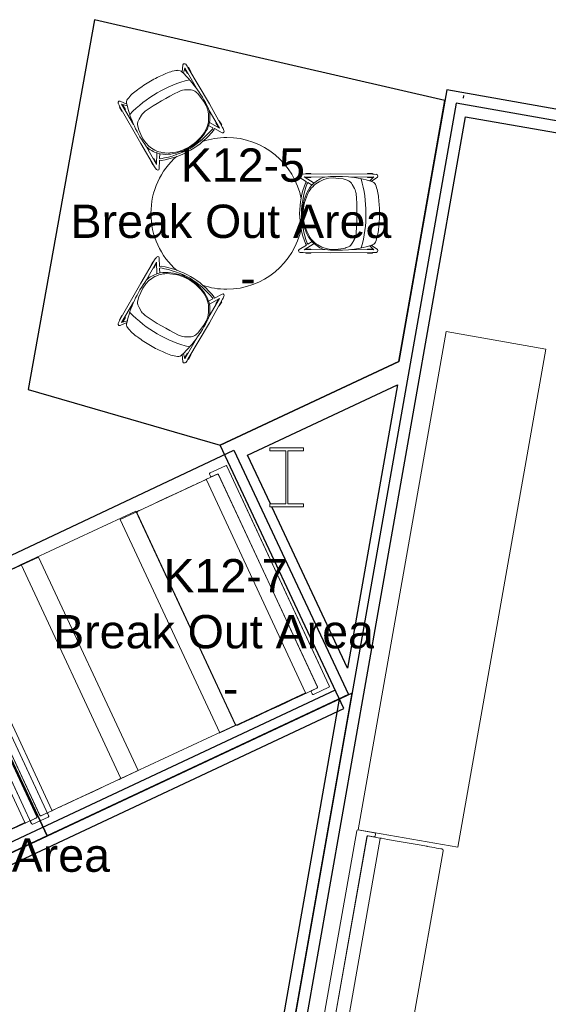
# Model space of a CAD drawing. Header units: inches. Extents: x -1 to 4727, y -3 to 1727.
# Tile 121 of 163: x 4279 to 4404, y 377 to 611. Entities that reach past the tile are written whole.
import ezdxf

# ---------------------------------------------------------------- set-up
doc = ezdxf.new("R2010")
doc.units = ezdxf.units.IN
doc.header["$LTSCALE"] = 42
doc.header["$MEASUREMENT"] = 0
doc.layers.get('0').update_dxf_attribs({"linetype": 'CONTINUOUS'})
for name, color, linetype in [('I-FURN', 8, 'CONTINUOUS'), ('I-FURN-CHAR', 9, 'CONTINUOUS'), ('I-FURN-CONF', 9, 'CONTINUOUS'), ('I-WALL', 8, 'CONTINUOUS'), ('Room Names & IDs', 7, 'CONTINUOUS'), ('S-COLS', 7, 'CONTINUOUS'), ('triLabelLayer', 7, 'CONTINUOUS'), ('triSpaceLayer', 7, 'CONTINUOUS')]:
    doc.layers.add(name, color=color, linetype=linetype)
doc.styles.add('PDF Helvetica', font='Helvetica.ttf')
doc.styles.get("Standard").update_dxf_attribs({"font": 'romans.shx'})

# ---------------------------------------------------------------- blocks, each defined once
blk = doc.blocks.new('Banquette - Single - Upholstered Only-21in depth - 11 6-8400890-FURNITURE PLAN - FLOOR 09 - EAST')
at = {"lineweight": 9}
for p, q in [((-68, -3.45), (-68, -3.37)), ((-68, -3.54), (-68, -3.5)), ((-68, -3.5), (-68, -3.57)), ((67.63, -3), (-67.63, -3)), ((68, -3.37), (68, -3.45)), ((68, -3.5), (68, -3.54)), ((68, -3.57), (68, -3.5)), ((68, -3.54), (68, -3.57)), ((68, -3.56), (68, -3.57)), ((-68, -17.9), (-68, -18.34)), ((-68, -21.23), (-68, -18.34)), ((-67.88, -18.22), (67.85, -18.22)), ((68, -18.36), (68, -21.2)), ((-69, -23.75), (-69, -19.75)), ((-68.75, -19.5), (-68.25, -19.5)), ((-68, -19.75), (-68, -21.11)), ((68, -21.11), (68, -19.75)), ((68.25, -19.5), (68.75, -19.5)), ((69, -19.75), (69, -23.75)), ((67.83, -21.36), (-67.87, -21.36)), ((-67.75, -21.36), (67.75, -21.36)), ((68.75, -24), (-68.75, -24))]:
    blk.add_line(p, q, dxfattribs=at)
at = {"lineweight": 9, "flags": 128}
for points in [[(-68, -3.37), (-68, -3.36), (-68, -3.35), (-68, -3.33), (-68, -3.32), (-67.99, -3.3), (-67.99, -3.29), (-67.99, -3.27), (-67.98, -3.26), (-67.98, -3.24), (-67.97, -3.23), (-67.96, -3.22), (-67.96, -3.2), (-67.95, -3.19), (-67.94, -3.18), (-67.93, -3.16), (-67.93, -3.15), (-67.92, -3.14), (-67.91, -3.13), (-67.9, -3.12), (-67.89, -3.11), (-67.88, -3.1), (-67.86, -3.09), (-67.85, -3.08), (-67.84, -3.07), (-67.83, -3.06), (-67.81, -3.05), (-67.8, -3.04), (-67.79, -3.04), (-67.77, -3.03), (-67.76, -3.03), (-67.75, -3.02), (-67.73, -3.02), (-67.72, -3.01), (-67.7, -3.01), (-67.69, -3.01), (-67.67, -3), (-67.66, -3), (-67.64, -3), (-67.63, -3), (-67.63, -3)], [(-68, -3.37), (-68, -3.38), (-68, -3.38), (-68, -3.4), (-68, -3.41), (-68, -3.42)], [(-68, -3.42), (-68, -3.42), (-68, -3.42), (-68, -3.43), (-68, -3.43), (-68, -3.43), (-68, -3.44), (-68, -3.44), (-68, -3.45), (-68, -3.45), (-68, -3.46), (-68, -3.46), (-68, -3.47), (-68, -3.47), (-68, -3.48), (-68, -3.49), (-68, -3.49), (-68, -3.5), (-68, -3.51), (-68, -3.52), (-68, -3.53), (-68, -3.53), (-68, -3.54), (-68, -3.55), (-68, -3.56), (-68, -3.57), (-68, -3.58), (-68, -3.58)], [(-68, -3.5), (-68, -3.49), (-68, -3.49), (-68, -3.48), (-68, -3.47), (-68, -3.47), (-68, -3.46), (-68, -3.46), (-68, -3.46), (-68, -3.45), (-68, -3.45), (-68, -3.45), (-68, -3.45), (-68, -3.45)], [(-68, -3.58), (-68, -4.12), (-68, -4.67), (-68, -5.22), (-68, -5.78), (-68, -6.34), (-68, -6.9), (-68, -6.99)], [(67.63, -3), (67.64, -3), (67.65, -3), (67.67, -3), (67.68, -3), (67.7, -3.01), (67.71, -3.01), (67.73, -3.01), (67.74, -3.02), (67.76, -3.02), (67.77, -3.03), (67.78, -3.04), (67.8, -3.04), (67.81, -3.05), (67.82, -3.06), (67.84, -3.07), (67.85, -3.07), (67.86, -3.08), (67.87, -3.09), (67.88, -3.1), (67.89, -3.11), (67.9, -3.12), (67.91, -3.14), (67.92, -3.15), (67.93, -3.16), (67.94, -3.17), (67.95, -3.19), (67.96, -3.2), (67.96, -3.21), (67.97, -3.23), (67.97, -3.24), (67.98, -3.25), (67.98, -3.27), (67.99, -3.28), (67.99, -3.3), (67.99, -3.31), (68, -3.33), (68, -3.34), (68, -3.36), (68, -3.37), (68, -3.37)], [(68, -3.42), (68, -3.4), (68, -3.39), (68, -3.38), (68, -3.38), (68, -3.37)], [(68, -3.58), (68, -3.58), (68, -3.57), (68, -3.56), (68, -3.55), (68, -3.54), (68, -3.53), (68, -3.52), (68, -3.51), (68, -3.51), (68, -3.5), (68, -3.49), (68, -3.48), (68, -3.48), (68, -3.47), (68, -3.47), (68, -3.46), (68, -3.45), (68, -3.45), (68, -3.44), (68, -3.44), (68, -3.44), (68, -3.43), (68, -3.43), (68, -3.43), (68, -3.42), (68, -3.42), (68, -3.42)], [(68, -3.45), (68, -3.45), (68, -3.45), (68, -3.45), (68, -3.46), (68, -3.46), (68, -3.46), (68, -3.47), (68, -3.47), (68, -3.48), (68, -3.48), (68, -3.49), (68, -3.5)], [(68, -6.99), (68, -6.42), (68, -5.86), (68, -5.31), (68, -4.75), (68, -4.21), (68, -3.67), (68, -3.58)], [(-68, -6.99), (-68, -9.35), (-68, -11.72), (-68, -14.1), (-68, -16.46), (-68, -17.9)], [(68, -17.9), (68, -15.53), (68, -13.17), (68, -10.79), (68, -8.42), (68, -6.99)], [(68, -18.36), (68, -18.24), (68, -17.9)]]:
    blk.add_lwpolyline(points, dxfattribs=at)
at = {"lineweight": 9}
for centre, radius, start, end in [((-67.88, -18.34), 0.12, 90, 180), ((67.85, -18.36), 0.145, 360, 90), ((-68.75, -19.75), 0.25, 90, 180), ((-68.25, -19.75), 0.25, 360, 90), ((68.25, -19.75), 0.25, 90, 180), ((68.75, -19.75), 0.25, 360, 90), ((-67.75, -21.11), 0.25, 180, 270), ((-67.87, -21.23), 0.13, 180, 270), ((67.75, -21.11), 0.25, 270, 0), ((67.83, -21.2), 0.168, 270, 0), ((-68.75, -23.75), 0.25, 180, 270), ((68.75, -23.75), 0.25, 270, 0)]:
    blk.add_arc(centre, radius, start, end, dxfattribs=at)
blk = doc.blocks.new('Credenza - Generic - 10_ Credenza-24_ Deep-5351068-FURNITURE PLAN - FLOOR 09 - EAST')
at = {"lineweight": 9}
for p, q in [((-60, -22), (-60, 2)), ((-60, 2), (60, 2)), ((-60, 2), (-60, -22)), ((60, 2), (-60, 2)), ((60, 2), (60, -22)), ((60, -22), (60, 2)), ((60, -22), (-60, -22)), ((-60, -22), (60, -22))]:
    blk.add_line(p, q, dxfattribs=at)
blk = doc.blocks.new('Banquette - Single - Upholstered Only-28in - 4_-10_ Banquette-5310501-FURNITURE PLAN - FLOOR 09 - EAST')
at = {"lineweight": 9}
for p, q in [((-27.88, 4.27), (28, 4.27)), ((-27.88, -18.22), (-27.88, 4.27)), ((-27.76, 4.27), (-27.88, 4.27)), ((-27.88, 4.27), (-27.88, -0.21)), ((28, 4.27), (28, -18.22)), ((28, -0.5), (28, 0.09)), ((-28, -0.45), (-28, -0.38)), ((-28, -0.54), (-28, -0.5)), ((-28, -0.5), (-28, -0.57)), ((-28, -0.57), (-28, -0.54)), ((-28, -0.58), (-28, -0.56)), ((27.63, 0), (-27.63, 0)), ((28, -0.38), (28, -0.45)), ((28, -0.5), (28, -0.54)), ((28, -0.52), (28, -0.5)), ((28, -0.58), (28, -0.52)), ((-28, -21.23), (-28, -18.34)), ((-27.88, -18.22), (27.85, -18.22)), ((28, -18.36), (28, -21.2)), ((-29, -23.75), (-29, -19.75)), ((-28.75, -19.5), (-28.25, -19.5)), ((-28, -19.75), (-28, -21.11)), ((28, -21.11), (28, -19.75)), ((28.25, -19.5), (28.75, -19.5)), ((29, -19.75), (29, -23.75)), ((27.83, -21.36), (-27.87, -21.36)), ((-27.75, -21.36), (27.75, -21.36)), ((28.75, -24), (-28.75, -24)), ((-24, -24), (22, -24))]:
    blk.add_line(p, q, dxfattribs=at)
at = {"lineweight": 9, "flags": 128}
for points in [[(-28, -0.38), (-28, -0.36), (-28, -0.35), (-28, -0.33), (-28, -0.32), (-27.99, -0.3), (-27.99, -0.29), (-27.99, -0.27), (-27.98, -0.26), (-27.98, -0.24), (-27.97, -0.23), (-27.96, -0.22), (-27.96, -0.2), (-27.95, -0.19), (-27.94, -0.18), (-27.93, -0.16), (-27.93, -0.15), (-27.92, -0.14), (-27.91, -0.13), (-27.9, -0.12), (-27.89, -0.11), (-27.88, -0.1), (-27.86, -0.09), (-27.85, -0.08), (-27.84, -0.07), (-27.83, -0.06), (-27.81, -0.05), (-27.8, -0.04), (-27.79, -0.04), (-27.77, -0.03), (-27.76, -0.03), (-27.75, -0.02), (-27.73, -0.02), (-27.72, -0.01), (-27.7, -0.01), (-27.69, -0.01), (-27.67, 0), (-27.66, 0), (-27.64, 0), (-27.63, 0), (-27.63, 0)], [(-28, -0.38), (-28, -0.38), (-28, -0.38), (-28, -0.4), (-28, -0.41), (-28, -0.42)], [(-28, -0.42), (-28, -0.42), (-28, -0.42), (-28, -0.43), (-28, -0.43), (-28, -0.43), (-28, -0.44), (-28, -0.44), (-28, -0.45), (-28, -0.45), (-28, -0.46), (-28, -0.46), (-28, -0.47), (-28, -0.47), (-28, -0.48), (-28, -0.49), (-28, -0.49), (-28, -0.5), (-28, -0.51), (-28, -0.52), (-28, -0.53), (-28, -0.53), (-28, -0.54), (-28, -0.55), (-28, -0.56), (-28, -0.57), (-28, -0.58), (-28, -0.58)], [(-28, -0.5), (-28, -0.49), (-28, -0.49), (-28, -0.48), (-28, -0.47), (-28, -0.47), (-28, -0.46), (-28, -0.46), (-28, -0.46), (-28, -0.45), (-28, -0.45), (-28, -0.45), (-28, -0.45), (-28, -0.45)], [(-28, -0.58), (-28, -1.12), (-28, -1.67), (-28, -2.22), (-28, -2.78), (-28, -3.34), (-28, -3.9), (-28, -3.99)], [(27.63, 0), (27.64, 0), (27.65, 0), (27.67, 0), (27.68, 0), (27.7, -0.01), (27.71, -0.01), (27.73, -0.01), (27.74, -0.02), (27.76, -0.02), (27.77, -0.03), (27.78, -0.04), (27.8, -0.04), (27.81, -0.05), (27.82, -0.06), (27.84, -0.07), (27.85, -0.07), (27.86, -0.08), (27.87, -0.09), (27.88, -0.1), (27.89, -0.11), (27.9, -0.12), (27.91, -0.14), (27.92, -0.15), (27.93, -0.16), (27.94, -0.17), (27.95, -0.19), (27.96, -0.2), (27.96, -0.21), (27.97, -0.23), (27.97, -0.24), (27.98, -0.25), (27.98, -0.27), (27.99, -0.28), (27.99, -0.3), (27.99, -0.31), (28, -0.33), (28, -0.34), (28, -0.36), (28, -0.37), (28, -0.38)], [(28, -0.42), (28, -0.4), (28, -0.39), (28, -0.38), (28, -0.38), (28, -0.38)], [(28, -0.58), (28, -0.58), (28, -0.57), (28, -0.56), (28, -0.55), (28, -0.54), (28, -0.53), (28, -0.52), (28, -0.51), (28, -0.51), (28, -0.5), (28, -0.49), (28, -0.48), (28, -0.48), (28, -0.47), (28, -0.47), (28, -0.46), (28, -0.45), (28, -0.45), (28, -0.44), (28, -0.44), (28, -0.44), (28, -0.43), (28, -0.43), (28, -0.43), (28, -0.42), (28, -0.42), (28, -0.42)], [(28, -0.45), (28, -0.45), (28, -0.45), (28, -0.45), (28, -0.46), (28, -0.46), (28, -0.46), (28, -0.47), (28, -0.47), (28, -0.48), (28, -0.48), (28, -0.49), (28, -0.5)], [(28, -3.99), (28, -3.42), (28, -2.86), (28, -2.31), (28, -1.75), (28, -1.21), (28, -0.67), (28, -0.58)], [(-28, -3.99), (-28, -6.35), (-28, -8.72), (-28, -11.1), (-28, -13.46), (-28, -14.9)], [(28, -14.9), (28, -12.53), (28, -10.17), (28, -7.79), (28, -5.42), (28, -3.99)], [(-28, -14.9), (-28, -15.52), (-28, -16.14), (-28, -16.49)], [(28, -16.49), (28, -15.87), (28, -15.24), (28, -14.9)], [(-28, -16.49), (-28, -16.67), (-28, -16.86), (-28, -17.04), (-28, -17.23), (-28, -17.41), (-28, -17.58), (-28, -17.75), (-28, -17.92), (-28, -18.09), (-28, -18.25), (-28, -18.34)], [(28, -18.36), (28, -18.3), (28, -18.14), (28, -17.98), (28, -17.81), (28, -17.64), (28, -17.46), (28, -17.28), (28, -17.1), (28, -16.92), (28, -16.73), (28, -16.55), (28, -16.49)]]:
    blk.add_lwpolyline(points, dxfattribs=at)
at = {"lineweight": 9}
for centre, radius, start, end in [((-27.88, -18.34), 0.12, 90, 180), ((27.85, -18.36), 0.145, 360, 90), ((-28.75, -19.75), 0.25, 90, 180), ((-28.25, -19.75), 0.25, 360, 90), ((28.25, -19.75), 0.25, 90, 180), ((28.75, -19.75), 0.25, 0, 90), ((-27.75, -21.11), 0.25, 180, 270), ((-27.87, -21.23), 0.13, 180, 270), ((27.75, -21.11), 0.25, 270, 360), ((27.83, -21.2), 0.168, 270, 0), ((-28.75, -23.75), 0.25, 180, 270), ((28.75, -23.75), 0.25, 270, 360)]:
    blk.add_arc(centre, radius, start, end, dxfattribs=at)
blk = doc.blocks.new('Banquette - Single - Upholstered Only-28in - 4_-10_ Banquette-V199-FURNITURE PLAN - FLOOR 09 - EAST')
at = {"lineweight": 9}
for p, q in [((-27.88, 4.27), (28, 4.27)), ((-27.88, -18.22), (-27.88, 4.27)), ((28, 4.27), (28, -18.22)), ((28, -0.5), (28, 4.27)), ((-28, -0.45), (-28, -0.37)), ((-28, -0.54), (-28, -0.5)), ((-28, -0.5), (-28, -0.57)), ((-28, -0.57), (-28, -0.54)), ((-28, -0.58), (-28, -0.56)), ((28, -0.37), (28, -0.45)), ((28, -0.5), (28, -0.54)), ((28, -0.57), (28, -0.5)), ((28, -0.58), (28, -0.52)), ((-28, -21.23), (-28, -18.34)), ((-27.88, -18.22), (27.85, -18.22)), ((28, -18.36), (28, -21.2)), ((-29, -23.75), (-29, -19.75)), ((-28.75, -19.5), (-28.25, -19.5)), ((-28, -19.75), (-28, -21.11)), ((28, -21.11), (28, -19.75)), ((28.25, -19.5), (28.75, -19.5)), ((29, -19.75), (29, -23.75)), ((27.83, -21.36), (-27.87, -21.36)), ((-27.75, -21.36), (27.75, -21.36)), ((28.75, -24), (-28.75, -24)), ((-24, -24), (22, -24))]:
    blk.add_line(p, q, dxfattribs=at)
at = {"lineweight": 9, "flags": 128}
for points in [[(-28, -0.37), (-28, -0.36), (-28, -0.35), (-28, -0.33), (-28, -0.32), (-27.99, -0.3), (-27.99, -0.29), (-27.99, -0.27), (-27.98, -0.26)], [(-28, -0.37), (-28, -0.38), (-28, -0.38), (-28, -0.4), (-28, -0.41), (-28, -0.42)], [(-28, -0.42), (-28, -0.42), (-28, -0.42), (-28, -0.43), (-28, -0.43), (-28, -0.43), (-28, -0.44), (-28, -0.44), (-28, -0.45), (-28, -0.45), (-28, -0.46), (-28, -0.46), (-28, -0.47), (-28, -0.47), (-28, -0.48), (-28, -0.49), (-28, -0.49), (-28, -0.5), (-28, -0.51), (-28, -0.52), (-28, -0.53), (-28, -0.53), (-28, -0.54), (-28, -0.55), (-28, -0.56), (-28, -0.57), (-28, -0.58), (-28, -0.58)], [(-28, -0.5), (-28, -0.49), (-28, -0.49), (-28, -0.48), (-28, -0.47), (-28, -0.47), (-28, -0.46), (-28, -0.46), (-28, -0.46), (-28, -0.45), (-28, -0.45), (-28, -0.45), (-28, -0.45), (-28, -0.45)], [(-28, -0.58), (-28, -1.12), (-28, -1.67), (-28, -2.22), (-28, -2.78), (-28, -3.34), (-28, -3.9), (-28, -3.99)], [(27.97, -0.24), (27.98, -0.25), (27.98, -0.27), (27.99, -0.28), (27.99, -0.3), (27.99, -0.31), (28, -0.33), (28, -0.34), (28, -0.36), (28, -0.37), (28, -0.37)], [(28, -0.42), (28, -0.4), (28, -0.39), (28, -0.38), (28, -0.38), (28, -0.37)], [(28, -0.58), (28, -0.58), (28, -0.57), (28, -0.56), (28, -0.55), (28, -0.54), (28, -0.53), (28, -0.52), (28, -0.51), (28, -0.51), (28, -0.5), (28, -0.49), (28, -0.48), (28, -0.48), (28, -0.47), (28, -0.47), (28, -0.46), (28, -0.45), (28, -0.45), (28, -0.44), (28, -0.44), (28, -0.44), (28, -0.43), (28, -0.43), (28, -0.43), (28, -0.42), (28, -0.42), (28, -0.42)], [(28, -0.45), (28, -0.45), (28, -0.45), (28, -0.45), (28, -0.46), (28, -0.46), (28, -0.46), (28, -0.47), (28, -0.47), (28, -0.48), (28, -0.48), (28, -0.49), (28, -0.5)], [(28, -3.99), (28, -3.42), (28, -2.86), (28, -2.31), (28, -1.75), (28, -1.21), (28, -0.67), (28, -0.58)], [(-28, -3.99), (-28, -6.35), (-28, -8.72), (-28, -11.1), (-28, -13.46), (-28, -14.9)], [(28, -14.9), (28, -12.53), (28, -10.17), (28, -7.79), (28, -5.42), (28, -3.99)], [(-28, -14.9), (-28, -15.52), (-28, -16.14), (-28, -16.49)], [(28, -16.49), (28, -15.87), (28, -15.24), (28, -14.9)], [(-28, -16.49), (-28, -16.67), (-28, -16.86), (-28, -17.04), (-28, -17.23), (-28, -17.41), (-28, -17.58), (-28, -17.75), (-28, -17.92), (-28, -18.09), (-28, -18.25), (-28, -18.34)], [(28, -18.36), (28, -18.3), (28, -18.14), (28, -17.98), (28, -17.81), (28, -17.64), (28, -17.46), (28, -17.28), (28, -17.1), (28, -16.92), (28, -16.73), (28, -16.55), (28, -16.49)]]:
    blk.add_lwpolyline(points, dxfattribs=at)
at = {"lineweight": 9}
for centre, radius, start, end in [((-27.88, -18.34), 0.12, 90, 180), ((27.85, -18.36), 0.145, 360, 90), ((-28.75, -19.75), 0.25, 90, 180), ((-28.25, -19.75), 0.25, 360, 90), ((28.25, -19.75), 0.25, 90, 180), ((28.75, -19.75), 0.25, 0, 90), ((-27.75, -21.11), 0.25, 180, 270), ((-27.87, -21.23), 0.13, 180, 270), ((27.75, -21.11), 0.25, 270, 360), ((27.83, -21.2), 0.168, 270, 0), ((-28.75, -23.75), 0.25, 180, 270), ((28.75, -23.75), 0.25, 270, 360)]:
    blk.add_arc(centre, radius, start, end, dxfattribs=at)
blk = doc.blocks.new('Furniture - Table - Cafe - WCI - Regency_Bistro booth table - CAFE TABLE - 56x30 DINING-HGT 2-4634824-FURNITURE PLAN - FLOOR 09 - EAST')
at = {"lineweight": 9}
for p, q in [((30.87, 15), (-25.13, 15)), ((-25.13, 15), (-25.13, -15)), ((30.87, 15), (-25.13, 15)), ((-25.13, 15), (-25.13, -15)), ((30.87, -15), (30.87, 15)), ((30.87, -15), (30.87, 15)), ((-25.13, -15), (30.87, -15)), ((-25.13, -15), (30.87, -15))]:
    blk.add_line(p, q, dxfattribs=at)
blk = doc.blocks.new('Table - Dining - Round - 36_ DIAM DINING-V200-FURNITURE PLAN - FLOOR 09 - EAST')
at = {"lineweight": 9}
for start, end in [(40.9825, 139.0175), (143.8253, 149.2879), (30.7121, 36.1747), (152.0847, 155.7856), (24.2144, 28.0464), (161.349, 180), (0, 18.651), (280.9653, 0), (180, 259.0347), (263.7584, 276.2416)]:
    blk.add_arc((0, 0), 18, start, end, dxfattribs=at)
blk = doc.blocks.new('Stool - Coalesse - Enea Lottus Sled - Bar - Default-2140659-FURNITURE PLAN - FLOOR 09 - EAST')
at = {"lineweight": 9}
for p, q in [((-9.44, 16.61), (-9.44, 15.43)), ((-9.31, 16.61), (-9.44, 16.61)), ((-9.31, 16.61), (-9.39, 6.58)), ((-9.25, 17.52), (-9.31, 17.02)), ((-9.31, 17.02), (-9.31, 16.61)), ((-8.69, 16.93), (-7.7, 15.94)), ((-8.59, 11.35), (-8.69, 16.93)), ((-8.5, 16.61), (-8.65, 16.61)), ((-7.58, 16.31), (-8.61, 17.76)), ((-8.5, 15.43), (-8.5, 16.61)), ((7.58, 16.31), (8.61, 17.76)), ((7.7, 15.95), (8.63, 16.89)), ((8.5, 16.61), (8.5, 15.43)), ((8.63, 16.61), (8.5, 16.61)), ((8.59, 11.35), (8.63, 16.89)), ((9.25, 17.52), (9.31, 17.02)), ((9.31, 17.02), (9.31, 16.61)), ((9.44, 16.61), (9.31, 16.61)), ((9.31, 16.61), (9.39, 6.58)), ((9.44, 15.43), (9.44, 16.61)), ((-9.44, 15.43), (-9.32, 15.43)), ((-8.66, 15.43), (-8.5, 15.43)), ((8.5, 15.43), (8.62, 15.43)), ((9.32, 15.43), (9.44, 15.43)), ((-6.83, 11.79), (-5.86, 12.35)), ((6.4, 12.16), (7.04, 11.78)), ((-8.3, 8.46), (-8.17, 9.65)), ((-8.17, 9.65), (-7.83, 10.78)), ((8.3, 9.78), (8.55, 7.74)), ((-8.41, 7.34), (-8.3, 8.46)), ((-8.31, 6.12), (-8.41, 7.34)), ((8.55, 7.74), (8.55, 6.63)), ((-9.39, 6.58), (-9.31, 0.16)), ((-8.63, 0.39), (-8.61, 5.25)), ((-8.02, 5.06), (-8.31, 6.12)), ((-7.72, 4.39), (-8.02, 5.06)), ((8.37, 5.59), (8, 4.58)), ((8.55, 6.63), (8.37, 5.59)), ((8.63, 0.39), (8.61, 5.25)), ((9.39, 6.58), (9.31, 0.16)), ((-7.18, 2.75), (-8.63, 0.39)), ((7.18, 2.75), (8.63, 0.39)), ((8, 4.58), (7.47, 3.61)), ((-9.44, 1.95), (-9.44, 0.8)), ((-9.33, 1.95), (-9.44, 1.95)), ((-9.44, 0.8), (-9.32, 0.8)), ((-9.31, 0.16), (-9.3, -0.12)), ((-8.63, 0.8), (-8.5, 0.8)), ((-8.5, 1.95), (-8.62, 1.95)), ((-8.6, -0.84), (-7.51, 0.93)), ((-8.5, 0.8), (-8.5, 1.95)), ((-7.51, 0.93), (-7.16, 0.67)), ((-7.31, 1.25), (-6.69, 2.26)), ((-7.06, 1.06), (-7.31, 1.25)), ((7.31, 1.25), (6.69, 2.26)), ((7.06, 1.06), (7.31, 1.25)), ((7.51, 0.93), (7.16, 0.67)), ((8.6, -0.84), (7.51, 0.93)), ((8.5, 1.95), (8.5, 0.8)), ((8.62, 1.95), (8.5, 1.95)), ((8.5, 0.8), (8.63, 0.8)), ((9.31, 0.16), (9.3, -0.12)), ((9.32, 0.8), (9.44, 0.8)), ((9.44, 1.95), (9.33, 1.95)), ((9.44, 0.8), (9.44, 1.95)), ((-9.3, -0.12), (-9.25, -0.58)), ((9.3, -0.12), (9.25, -0.58))]:
    blk.add_line(p, q, dxfattribs=at)
for centre, radius, start, end in [((-8.66, 17.3), 0.634, 133.8105, 160.2977), ((-8.85, 17.51), 0.35, 45.5206, 133.8105), ((19.13, 8.28), 27.9, 163.0203, 186.2343), ((-6.25, 16.03), 1.37, 114.5846, 167.9982), ((-3.4, 9.81), 8.2, 91.8145, 114.5846), ((0.14, -11.17), 29.42, 90.2764, 97.4306), ((-0.14, -11.17), 29.42, 82.5694, 89.7236), ((3.4, 9.81), 8.2, 65.4154, 88.1855), ((6.25, 16.03), 1.37, 12.0018, 65.4154), ((-19.13, 8.28), 27.9, 353.7657, 16.9797), ((8.85, 17.51), 0.35, 46.1895, 134.4794), ((8.66, 17.3), 0.634, 19.7023, 46.1895), ((0.06, -14.96), 30, 74.3296, 105.9746), ((-5.87, 9.85), 2.16, 116.3083, 154.6822), ((-3.66, 7.05), 5.74, 100.2457, 112.5172), ((0.27, -51.72), 64.61, 86.2268, 94.4), ((4.29, 8.7), 4.05, 58.7315, 86.7142), ((6.2, 10.04), 1.93, 27.5574, 64.2996), ((2.3, 8.36), 6.17, 13.3336, 24.6211), ((-1.94, 7.4), 7.01, 197.9148, 223.2393), ((1.94, 7.4), 7.01, 315.6637, 342.0852), ((-1.97, 6.97), 6.31, 204.0784, 239.7813), ((-1.94, 7.4), 7.01, 223.2393, 243.7884), ((1.94, 7.4), 7.01, 296.2116, 315.6637), ((2.81, 6.28), 5.38, 300.2986, 330.1716), ((0.01, 18.87), 19.56, 248.4732, 269.9564), ((0.96, 23.97), 24.27, 250.7204, 267.7427), ((0.08, 10.72), 10.58, 240.4217, 300.8994), ((-0.11, 11.12), 11.15, 243.7884, 270.559), ((0.11, 11.12), 11.15, 269.441, 296.2116), ((-0.96, 23.97), 24.27, 272.2573, 289.2796), ((-0.01, 18.87), 19.56, 270.0436, 291.5268), ((-8.61, -0.39), 0.674, 196.8757, 231.3749), ((-8.85, -0.63), 0.331, 238.946, 321.6559), ((8.85, -0.63), 0.331, 218.3441, 301.054), ((8.61, -0.39), 0.674, 308.6251, 343.1243)]:
    blk.add_arc(centre, radius, start, end, dxfattribs=at)
blk = doc.blocks.new('Stool - Coalesse - Enea Lottus Sled - Bar - Default-2141859-FURNITURE PLAN - FLOOR 09 - EAST')
at = {"lineweight": 9}
for p, q in [((-9.31, -0.16), (-9.3, 0.12)), ((-9.3, 0.12), (-9.25, 0.58)), ((-8.6, 0.84), (-7.51, -0.93)), ((8.6, 0.84), (7.51, -0.93)), ((9.3, 0.12), (9.25, 0.58)), ((9.31, -0.16), (9.3, 0.12)), ((-9.44, -0.8), (-9.32, -0.8)), ((-9.44, -1.95), (-9.44, -0.8)), ((-9.33, -1.95), (-9.44, -1.95)), ((-9.39, -6.58), (-9.31, -0.16)), ((-8.63, -0.39), (-8.61, -5.25)), ((-7.18, -2.75), (-8.63, -0.39)), ((-8.63, -0.8), (-8.5, -0.8)), ((-8.5, -1.95), (-8.62, -1.95)), ((-8.5, -0.8), (-8.5, -1.95)), ((-7.51, -0.93), (-7.16, -0.67)), ((-7.06, -1.06), (-7.31, -1.25)), ((-7.31, -1.25), (-6.69, -2.26)), ((7.31, -1.25), (6.69, -2.26)), ((7.06, -1.06), (7.31, -1.25)), ((7.51, -0.93), (7.16, -0.67)), ((7.18, -2.75), (8.63, -0.39)), ((8.5, -0.8), (8.63, -0.8)), ((8.5, -1.95), (8.5, -0.8)), ((8.62, -1.95), (8.5, -1.95)), ((8.63, -0.39), (8.61, -5.25)), ((9.39, -6.58), (9.31, -0.16)), ((9.32, -0.8), (9.44, -0.8)), ((9.44, -1.95), (9.33, -1.95)), ((9.44, -0.8), (9.44, -1.95)), ((-7.72, -4.39), (-8.02, -5.06)), ((8, -4.58), (7.47, -3.61)), ((8.37, -5.59), (8, -4.58)), ((-9.31, -16.61), (-9.39, -6.58)), ((-8.31, -6.12), (-8.41, -7.34)), ((-8.02, -5.06), (-8.31, -6.12)), ((8.55, -6.63), (8.37, -5.59)), ((8.55, -7.74), (8.55, -6.63)), ((9.31, -16.61), (9.39, -6.58)), ((-8.41, -7.34), (-8.3, -8.46)), ((-8.3, -8.46), (-8.17, -9.65)), ((8.3, -9.78), (8.55, -7.74)), ((-8.59, -11.35), (-8.69, -16.93)), ((-8.17, -9.65), (-7.83, -10.78)), ((8.59, -11.35), (8.63, -16.89)), ((-6.83, -11.79), (-5.86, -12.35)), ((6.4, -12.16), (7.04, -11.78)), ((-9.44, -15.43), (-9.32, -15.43)), ((-9.44, -16.61), (-9.44, -15.43)), ((-8.69, -16.93), (-7.7, -15.94)), ((-8.66, -15.43), (-8.5, -15.43)), ((-7.58, -16.31), (-8.61, -17.76)), ((-8.5, -15.43), (-8.5, -16.61)), ((7.58, -16.31), (8.61, -17.76)), ((7.7, -15.95), (8.63, -16.89)), ((8.5, -15.43), (8.62, -15.43)), ((8.5, -16.61), (8.5, -15.43)), ((9.32, -15.43), (9.44, -15.43)), ((9.44, -15.43), (9.44, -16.61)), ((-9.31, -16.61), (-9.44, -16.61)), ((-9.31, -17.02), (-9.31, -16.61)), ((-9.25, -17.52), (-9.31, -17.02)), ((-8.5, -16.61), (-8.65, -16.61)), ((8.63, -16.61), (8.5, -16.61)), ((9.25, -17.52), (9.31, -17.02)), ((9.44, -16.61), (9.31, -16.61)), ((9.31, -17.02), (9.31, -16.61))]:
    blk.add_line(p, q, dxfattribs=at)
for centre, radius, start, end in [((-8.61, 0.39), 0.674, 128.6251, 163.1243), ((-8.85, 0.63), 0.331, 38.3441, 121.054), ((0.01, -18.87), 19.56, 90.0436, 111.5268), ((0.96, -23.97), 24.27, 92.2573, 109.2796), ((-0.11, -11.12), 11.15, 89.441, 116.2116), ((-0.01, -18.87), 19.56, 68.4732, 89.9564), ((-0.96, -23.97), 24.27, 70.7204, 87.7427), ((0.11, -11.12), 11.15, 63.7884, 90.559), ((8.85, 0.63), 0.331, 58.946, 141.6559), ((8.61, 0.39), 0.674, 16.8757, 51.3749), ((-1.97, -6.97), 6.31, 120.2187, 155.9216), ((-1.94, -7.4), 7.01, 116.2116, 136.7607), ((0.08, -10.72), 10.58, 59.1006, 119.5783), ((1.94, -7.4), 7.01, 44.3363, 63.7884), ((2.81, -6.28), 5.38, 29.8284, 59.7014), ((-1.94, -7.4), 7.01, 136.7607, 162.0852), ((1.94, -7.4), 7.01, 17.9148, 44.3363), ((19.13, -8.28), 27.9, 173.7657, 196.9797), ((-19.13, -8.28), 27.9, 343.0203, 6.2343), ((-5.87, -9.85), 2.16, 205.3178, 243.6917), ((6.2, -10.04), 1.93, 295.7004, 332.4426), ((2.3, -8.36), 6.17, 335.3789, 346.6664), ((0.06, 14.96), 30, 254.0254, 285.6704), ((-3.66, -7.05), 5.74, 247.4828, 259.7543), ((0.27, 51.72), 64.61, 265.6, 273.7732), ((4.29, -8.7), 4.05, 273.2858, 301.2685), ((-6.25, -16.03), 1.37, 192.0018, 245.4154), ((6.25, -16.03), 1.37, 294.5846, 347.9982), ((-8.66, -17.3), 0.634, 199.7023, 226.1895), ((-8.85, -17.51), 0.35, 226.1895, 314.4794), ((-3.4, -9.81), 8.2, 245.4154, 268.1855), ((0.14, 11.17), 29.42, 262.5694, 269.7236), ((-0.14, 11.17), 29.42, 270.2764, 277.4306), ((3.4, -9.81), 8.2, 271.8145, 294.5846), ((8.85, -17.51), 0.35, 225.5206, 313.8105), ((8.66, -17.3), 0.634, 313.8105, 340.2977)]:
    blk.add_arc(centre, radius, start, end, dxfattribs=at)
blk = doc.blocks.new('Banquette - Single - Upholstered Only-28in - 4_-10_ Banquette-V202-FURNITURE PLAN - FLOOR 09 - EAST')
at = {"lineweight": 9}
for p, q in [((-27.88, 4.27), (28, 4.27)), ((-27.88, -18.22), (-27.88, 4.27)), ((28, 4.27), (28, -18.22)), ((-28, -0.45), (-28, -0.38)), ((-28, -0.54), (-28, -0.5)), ((-28, -0.5), (-28, -0.57)), ((-28, -0.57), (-28, -0.54)), ((-28, -0.58), (-28, -0.56)), ((-27.88, 0), (-27.88, -0.21)), ((28, -0.5), (28, 0)), ((28, -0.38), (28, -0.45)), ((28, -0.5), (28, -0.54)), ((28, -0.52), (28, -0.5)), ((28, -0.58), (28, -0.52)), ((-28, -21.23), (-28, -18.34)), ((-27.88, -18.22), (27.85, -18.22)), ((28, -18.36), (28, -21.2)), ((-29, -23.75), (-29, -19.75)), ((-28.75, -19.5), (-28.25, -19.5)), ((-28, -19.75), (-28, -21.11)), ((28, -21.11), (28, -19.75)), ((28.25, -19.5), (28.75, -19.5)), ((29, -19.75), (29, -23.75)), ((27.83, -21.36), (-27.87, -21.36)), ((-27.75, -21.36), (27.75, -21.36)), ((28.75, -24), (-28.75, -24)), ((-24, -24), (22, -24))]:
    blk.add_line(p, q, dxfattribs=at)
at = {"lineweight": 9, "flags": 128}
for points in [[(-28, -0.38), (-28, -0.36), (-28, -0.35), (-28, -0.33), (-28, -0.32), (-27.99, -0.3), (-27.99, -0.29), (-27.99, -0.27), (-27.98, -0.26), (-27.98, -0.24), (-27.97, -0.23), (-27.96, -0.22), (-27.96, -0.2), (-27.95, -0.19), (-27.94, -0.18), (-27.93, -0.16), (-27.93, -0.15), (-27.92, -0.14), (-27.91, -0.13), (-27.9, -0.12), (-27.89, -0.11), (-27.88, -0.1), (-27.86, -0.09), (-27.85, -0.08), (-27.84, -0.07), (-27.83, -0.06), (-27.81, -0.05), (-27.8, -0.04), (-27.79, -0.04), (-27.77, -0.03), (-27.76, -0.03), (-27.75, -0.02), (-27.73, -0.02), (-27.72, -0.01), (-27.7, -0.01), (-27.69, -0.01), (-27.67, 0), (-27.66, 0), (-27.64, 0), (-27.63, 0)], [(-28, -0.38), (-28, -0.38), (-28, -0.38), (-28, -0.4), (-28, -0.41), (-28, -0.42)], [(-28, -0.42), (-28, -0.42), (-28, -0.42), (-28, -0.43), (-28, -0.43), (-28, -0.43), (-28, -0.44), (-28, -0.44), (-28, -0.45), (-28, -0.45), (-28, -0.46), (-28, -0.46), (-28, -0.47), (-28, -0.47), (-28, -0.48), (-28, -0.49), (-28, -0.49), (-28, -0.5), (-28, -0.51), (-28, -0.52), (-28, -0.53), (-28, -0.53), (-28, -0.54), (-28, -0.55), (-28, -0.56), (-28, -0.57), (-28, -0.58), (-28, -0.58)], [(-28, -0.5), (-28, -0.49), (-28, -0.49), (-28, -0.48), (-28, -0.47), (-28, -0.47), (-28, -0.46), (-28, -0.46), (-28, -0.46), (-28, -0.45), (-28, -0.45), (-28, -0.45), (-28, -0.45), (-28, -0.45)], [(-28, -0.58), (-28, -1.12), (-28, -1.67), (-28, -2.22), (-28, -2.78), (-28, -3.34), (-28, -3.9), (-28, -3.99)], [(27.63, 0), (27.64, 0), (27.65, 0), (27.67, 0), (27.68, 0), (27.7, -0.01), (27.71, -0.01), (27.73, -0.01), (27.74, -0.02), (27.76, -0.02), (27.77, -0.03), (27.78, -0.04), (27.8, -0.04), (27.81, -0.05), (27.82, -0.06), (27.84, -0.07), (27.85, -0.07), (27.86, -0.08), (27.87, -0.09), (27.88, -0.1), (27.89, -0.11), (27.9, -0.12), (27.91, -0.14), (27.92, -0.15), (27.93, -0.16), (27.94, -0.17), (27.95, -0.19), (27.96, -0.2), (27.96, -0.21), (27.97, -0.23), (27.97, -0.24), (27.98, -0.25), (27.98, -0.27), (27.99, -0.28), (27.99, -0.3), (27.99, -0.31), (28, -0.33), (28, -0.34), (28, -0.36), (28, -0.37), (28, -0.38)], [(28, -0.42), (28, -0.4), (28, -0.39), (28, -0.38), (28, -0.38), (28, -0.38)], [(28, -0.58), (28, -0.58), (28, -0.57), (28, -0.56), (28, -0.55), (28, -0.54), (28, -0.53), (28, -0.52), (28, -0.51), (28, -0.51), (28, -0.5), (28, -0.49), (28, -0.48), (28, -0.48), (28, -0.47), (28, -0.47), (28, -0.46), (28, -0.45), (28, -0.45), (28, -0.44), (28, -0.44), (28, -0.44), (28, -0.43), (28, -0.43), (28, -0.43), (28, -0.42), (28, -0.42), (28, -0.42)], [(28, -0.45), (28, -0.45), (28, -0.45), (28, -0.45), (28, -0.46), (28, -0.46), (28, -0.46), (28, -0.47), (28, -0.47), (28, -0.48), (28, -0.48), (28, -0.49), (28, -0.5)], [(28, -3.99), (28, -3.42), (28, -2.86), (28, -2.31), (28, -1.75), (28, -1.21), (28, -0.67), (28, -0.58)], [(-28, -3.99), (-28, -6.35), (-28, -8.72), (-28, -11.1), (-28, -13.46), (-28, -14.9)], [(28, -14.9), (28, -12.53), (28, -10.17), (28, -7.79), (28, -5.42), (28, -3.99)], [(-28, -14.9), (-28, -15.52), (-28, -16.14), (-28, -16.49)], [(28, -16.49), (28, -15.87), (28, -15.24), (28, -14.9)], [(-28, -16.49), (-28, -16.67), (-28, -16.86), (-28, -17.04), (-28, -17.23), (-28, -17.41), (-28, -17.58), (-28, -17.75), (-28, -17.92), (-28, -18.09), (-28, -18.25), (-28, -18.34)], [(28, -18.36), (28, -18.3), (28, -18.14), (28, -17.98), (28, -17.81), (28, -17.64), (28, -17.46), (28, -17.28), (28, -17.1), (28, -16.92), (28, -16.73), (28, -16.55), (28, -16.49)]]:
    blk.add_lwpolyline(points, dxfattribs=at)
at = {"lineweight": 9}
for centre, radius, start, end in [((-27.88, -18.34), 0.12, 90, 180), ((27.85, -18.36), 0.145, 360, 90), ((-28.75, -19.75), 0.25, 90, 180), ((-28.25, -19.75), 0.25, 360, 90), ((28.25, -19.75), 0.25, 90, 180), ((28.75, -19.75), 0.25, 0, 90), ((-27.75, -21.11), 0.25, 180, 270), ((-27.87, -21.23), 0.13, 180, 270), ((27.75, -21.11), 0.25, 270, 360), ((27.83, -21.2), 0.168, 270, 0), ((-28.75, -23.75), 0.25, 180, 270), ((28.75, -23.75), 0.25, 270, 360)]:
    blk.add_arc(centre, radius, start, end, dxfattribs=at)
blk = doc.blocks.new('W-Wide Flange-Column - W12X45-2731371-FURNITURE PLAN - FLOOR 09 - EAST')
at = {"lineweight": 18}
for p, q in [((4, 7), (-4, 7)), ((-4, 7), (-4, 6.29)), ((-4, 6.29), (-0.22, 6.29)), ((-0.22, 6.29), (-0.22, -6.29)), ((0.22, -6.29), (0.22, 6.29)), ((0.22, 6.29), (4, 6.29)), ((4, 6.29), (4, 7)), ((-0.22, -6.29), (-4, -6.29)), ((-4, -6.29), (-4, -7)), ((-4, -7), (4, -7)), ((4, -6.29), (0.22, -6.29)), ((4, -7), (4, -6.29))]:
    blk.add_line(p, q, dxfattribs=at)
blk = doc.blocks.new('columns')
at = {"layer": 'S-COLS'}
blk.add_blockref('W-Wide Flange-Column - W12X45-2731371-FURNITURE PLAN - FLOOR 09 - EAST', (4809.62, 82), dxfattribs=at)

msp = doc.modelspace()

# ---------------------------------------------------------------- linework, layer by layer
at = {"layer": 'I-WALL'}
for p, q in [((4379.92, 593.9), (4368.55, 529.43)), ((4626, 550.51), (4379.92, 593.9)), ((4383.89, 591.94), (4384, 592.55)), ((4329.94, 278.81), (4384.38, 587.53)), ((4384.38, 587.53), (4619.63, 546.05)), ((4368.55, 529.43), (4326.21, 509.58)), ((4332.7, 507.23), (4368.21, 523.89)), ((4368.21, 523.89), (4356.37, 456.75)), ((4355.51, 447.11), (4326.21, 509.58)), ((4338.1, 495.71), (4332.7, 507.23)), ((4356.37, 456.75), (4338.43, 495)), ((4353.44, 451.52), (4215.23, 386.69)), ((4354.44, 449.39), (4316.23, 232.73)), ((4217.3, 382.28), (4355.51, 447.11))]:
    msp.add_line(p, q, dxfattribs=at)
at = {"layer": 'triSpaceLayer'}
for points in [[(4326.21, 509.58), (4368.55, 529.43), (4379.47, 591.34), (4296.41, 610.54), (4280.62, 522.81)], [(4318.46, 229.54), (4559.99, 186.95), (4622.81, 548.28), (4382.15, 590.72)], [(4329.45, 508.4), (4356.65, 450.43), (4285.19, 416.92), (4258.07, 474.75)], [(4186.68, 441.09), (4258.07, 474.75), (4285.19, 416.92), (4213.74, 383.4)], [(4090.76, 135.16), (4299.22, 232.93), (4318.46, 229.54), (4357.48, 450.82), (4213.74, 383.4), (4186.68, 441.09), (3990.44, 349.05)]]:
    msp.add_lwpolyline(points, close=True, dxfattribs=at)

# ---------------------------------------------------------------- block references
at = {"layer": 'I-FURN'}
for name, p, rotation in [('Table - Dining - Round - 36_ DIAM DINING-V200-FURNITURE PLAN - FLOOR 09 - EAST', (4327.76, 564.6), 90.00000000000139), ('Banquette - Single - Upholstered Only-28in - 4_-10_ Banquette-5310501-FURNITURE PLAN - FLOOR 09 - EAST', (4318.17, 468.42), 115.0000000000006), ('Furniture - Table - Cafe - WCI - Regency_Bistro booth table - CAFE TABLE - 56x30 DINING-HGT 2-4634824-FURNITURE PLAN - FLOOR 09 - EAST', (4305.6, 459.66), 115.0000000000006), ('Banquette - Single - Upholstered Only-28in - 4_-10_ Banquette-V199-FURNITURE PLAN - FLOOR 09 - EAST', (4291.04, 456), 295), ('Banquette - Single - Upholstered Only-28in - 4_-10_ Banquette-V202-FURNITURE PLAN - FLOOR 09 - EAST', (4251.6, 437.64), 115.0000000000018)]:
    msp.add_blockref(name, p, dxfattribs=dict(at, rotation=rotation))
at = {"layer": 'I-FURN-CHAR'}
for name, p, rotation in [('Stool - Coalesse - Enea Lottus Sled - Bar - Default-2140659-FURNITURE PLAN - FLOOR 09 - EAST', (4318.78, 580.16), 30.00000000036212), ('Stool - Coalesse - Enea Lottus Sled - Bar - Default-2140659-FURNITURE PLAN - FLOOR 09 - EAST', (4345.73, 564.6), 270.0000000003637), ('Stool - Coalesse - Enea Lottus Sled - Bar - Default-2141859-FURNITURE PLAN - FLOOR 09 - EAST', (4318.78, 549.04), 329.9999999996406)]:
    msp.add_blockref(name, p, dxfattribs=dict(at, rotation=rotation))
at = {"layer": 'I-FURN-CONF'}
for name, p, rotation in [('Credenza - Generic - 10_ Credenza-24_ Deep-5351068-FURNITURE PLAN - FLOOR 09 - EAST', (4371.32, 477.12), 79.99999999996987), ('Banquette - Single - Upholstered Only-21in depth - 11 6-8400890-FURNITURE PLAN - FLOOR 09 - EAST', (4370.28, 346.27), 259.9999999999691)]:
    msp.add_blockref(name, p, dxfattribs=dict(at, rotation=rotation))
at = {"layer": 'S-COLS'}
msp.add_blockref('columns', (-467.63, 420), dxfattribs=at)

# ---------------------------------------------------------------- texts
at = {"layer": 'Room Names & IDs', "attachment_point": 4, "style": 'PDF Helvetica'}
for s, insert, char_height in [('K12-5', (4316.85, 575.99), 7.902), ('Break Out Area', (4290.71, 562.66), 7.9024), ('-', (4330.96, 549.33), 7.9), ('K12-7', (4312.72, 478.64), 7.902), ('Break Out Area', (4286.58, 465.31), 7.9024), ('-', (4326.83, 451.98), 7.9), ('Break Out Area', (4223.99, 412.3), 7.9024)]:
    msp.add_mtext(s, dxfattribs=dict(at, insert=insert, char_height=char_height))
at = {"layer": 'triLabelLayer', "color": 7, "char_height": 10, "attachment_point": 5}
for insert in [(4318.83, 574.9), (4314.72, 477.86)]:
    msp.add_mtext('{\\fSansSerif;\\H0.01;}', dxfattribs=dict(at, insert=insert))

doc.saveas('drawing.dxf')
